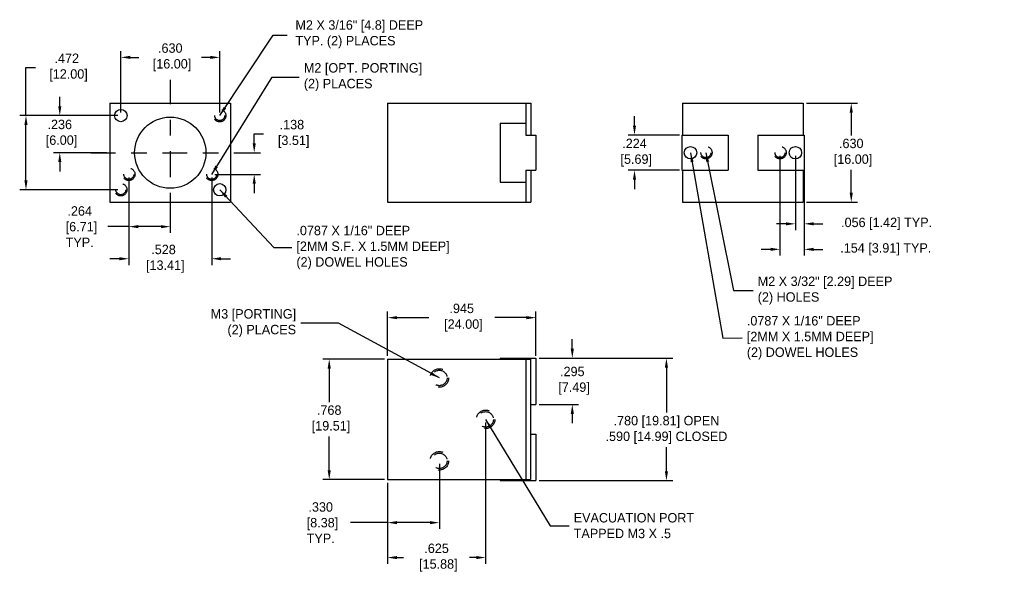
# Model space of a CAD drawing. Extents: x 4.92 to 11.19, y 3.89 to 7.42.
import ezdxf

# ---------------------------------------------------------------- set-up
doc = ezdxf.new("R2010")
doc.units = 0
doc.header["$MEASUREMENT"] = 0
doc.linetypes.add('CENTER', pattern=[2, 1.25, -0.25, 0.25, -0.25])
doc.linetypes.add('DASHED', pattern=[0.75, 0.5, -0.25])
doc.layers.get('0').update_dxf_attribs({"linetype": 'CONTINUOUS'})
doc.layers.get('DEFPOINTS').update_dxf_attribs({"linetype": 'CONTINUOUS'})
doc.dimstyles.new('British [M]', dxfattribs={"dimscale": 0, "dimtxt": 0.06, "dimasz": 0.06, "dimexe": 0.04, "dimexo": 0.02, "dimgap": 0.03, "dimtad": 0, "dimtih": 1, "dimtoh": 1, "dimdec": 3, "dimzin": 4, "dimdsep": 46, "dimtxsty": 'Standard', "dimcen": 0.09, "dimadec": 0, "dimazin": 0, "dimtfac": 1, "dimtdec": 3, "dimtofl": 0, "dimtmove": 0, "dimatfit": 3, "dimfxl": 1, "dimtolj": 1, "dimtzin": 4, "dimarcsym": 0})
doc.dimstyles.get("Standard").update_dxf_attribs({"dimtxt": 0.18, "dimasz": 0.18, "dimexe": 0.18, "dimexo": 0.0625, "dimgap": 0.09, "dimtad": 0, "dimtih": 1, "dimtoh": 1, "dimdec": 4, "dimzin": 0, "dimdsep": 46, "dimtxsty": 'Standard', "dimcen": 0.09, "dimadec": 0, "dimazin": 0, "dimtfac": 1, "dimtdec": 4, "dimtofl": 0, "dimtmove": 0, "dimatfit": 3, "dimfxl": 1, "dimtolj": 1, "dimtzin": 0, "dimarcsym": 0})

# ---------------------------------------------------------------- blocks, each defined once
blk = doc.blocks.new('*D0')
at = {"color": 0, "lineweight": -2}
for p, q in [((7.2623, 5.2729), (7.2623, 5.5569)), ((8.2073, 5.2729), (8.2073, 5.5569)), ((7.3223, 5.5169), (7.5248, 5.5169)), ((8.1473, 5.5169), (7.9448, 5.5169))]:
    blk.add_line(p, q, dxfattribs=at)
at = {"color": 0}
for points in [[(7.3223, 5.5269), (7.3223, 5.5069), (7.2623, 5.5169)], [(8.1473, 5.5269), (8.1473, 5.5069), (8.2073, 5.5169)]]:
    blk.add_solid(points, dxfattribs=at)
at = {"layer": 'DEFPOINTS', "color": 0}
for p in [(7.2623, 5.5169), (7.2623, 5.2529), (8.2073, 5.2529)]:
    blk.add_point(p, dxfattribs=at)
at = {"color": 0, "insert": (7.7348, 5.5169), "char_height": 0.06, "attachment_point": 5}
blk.add_mtext('\\A1;.945\\P [24.00]', dxfattribs=at)
blk = doc.blocks.new('*D1')
at = {"color": 0, "lineweight": -2}
for p, q in [((7.2423, 5.2529), (6.8508, 5.2529)), ((6.8908, 5.1929), (6.8908, 4.9789)), ((6.8908, 4.5449), (6.8908, 4.7589)), ((7.2423, 4.4849), (6.8508, 4.4849))]:
    blk.add_line(p, q, dxfattribs=at)
at = {"color": 0}
for points in [[(6.8808, 5.1929), (6.9008, 5.1929), (6.8908, 5.2529)], [(6.8808, 4.5449), (6.9008, 4.5449), (6.8908, 4.4849)]]:
    blk.add_solid(points, dxfattribs=at)
at = {"layer": 'DEFPOINTS', "color": 0}
for p in [(7.2623, 5.2529), (6.8908, 4.4849), (7.2623, 4.4849)]:
    blk.add_point(p, dxfattribs=at)
at = {"color": 0, "insert": (6.8908, 4.8689), "char_height": 0.06, "attachment_point": 5}
blk.add_mtext('\\A1;.768\\P [19.51]', dxfattribs=at)
blk = doc.blocks.new('*D2')
at = {"color": 0, "lineweight": -2}
for p, q in [((8.2273, 5.2589), (9.079, 5.2589)), ((9.039, 5.1989), (9.039, 4.912)), ((9.039, 4.5389), (9.039, 4.692)), ((8.2273, 4.4789), (9.079, 4.4789))]:
    blk.add_line(p, q, dxfattribs=at)
at = {"color": 0}
for points in [[(9.029, 5.1989), (9.049, 5.1989), (9.039, 5.2589)], [(9.029, 4.5389), (9.049, 4.5389), (9.039, 4.4789)]]:
    blk.add_solid(points, dxfattribs=at)
at = {"layer": 'DEFPOINTS', "color": 0}
for p in [(8.2073, 5.2589), (8.2073, 4.4789), (9.039, 4.4789)]:
    blk.add_point(p, dxfattribs=at)
at = {"color": 0, "insert": (9.039, 4.802), "char_height": 0.06, "attachment_point": 5}
blk.add_mtext('\\A1;.780 [19.81] OPEN\\P.590 [14.99] CLOSED', dxfattribs=at)
blk = doc.blocks.new('*D3')
at = {"color": 0, "lineweight": -2}
for p, q in [((9.9303, 6.8829), (10.2563, 6.8829)), ((10.2163, 6.8229), (10.2163, 6.6779)), ((10.2163, 6.3129), (10.2163, 6.4579)), ((9.9303, 6.2529), (10.2563, 6.2529))]:
    blk.add_line(p, q, dxfattribs=at)
at = {"color": 0}
for points in [[(10.2063, 6.8229), (10.2263, 6.8229), (10.2163, 6.8829)], [(10.2063, 6.3129), (10.2263, 6.3129), (10.2163, 6.2529)]]:
    blk.add_solid(points, dxfattribs=at)
at = {"layer": 'DEFPOINTS', "color": 0}
for p in [(9.9103, 6.8829), (9.9103, 6.2529), (10.2163, 6.2529)]:
    blk.add_point(p, dxfattribs=at)
at = {"color": 0, "insert": (10.2163, 6.5679), "char_height": 0.06, "attachment_point": 5}
blk.add_mtext('\\A1;.630\\P [16.00]', dxfattribs=at)
blk = doc.blocks.new('*D4')
at = {"color": 0, "linetype": 'ByBlock'}
for p, q in [((8.8355, 6.7399), (8.8355, 6.7999)), ((9.1223, 6.6799), (8.7955, 6.6799)), ((9.1223, 6.4559), (8.7955, 6.4559)), ((8.8355, 6.3959), (8.8355, 6.3359))]:
    blk.add_line(p, q, dxfattribs=at)
for points in [[(8.8255, 6.7399), (8.8455, 6.7399), (8.8355, 6.6799)], [(8.8255, 6.3959), (8.8455, 6.3959), (8.8355, 6.4559)]]:
    blk.add_solid(points, dxfattribs=at)
at = {"layer": 'DEFPOINTS', "color": 0, "linetype": 'ByBlock'}
for p in [(9.1423, 6.6799), (8.8355, 6.4559), (9.1423, 6.4559)]:
    blk.add_point(p, dxfattribs=at)
at = {"color": 0, "linetype": 'ByBlock', "insert": (8.8355, 6.5679), "char_height": 0.06, "attachment_point": 5}
blk.add_mtext('\\A1;.224\\P [5.69]', dxfattribs=at)
blk = doc.blocks.new('*D5')
at = {"color": 0, "lineweight": -2}
for p, q in [((9.9163, 6.6599), (9.9163, 6.0748)), ((9.8603, 6.5479), (9.8603, 6.0748)), ((9.8003, 6.1148), (9.7403, 6.1148)), ((9.9763, 6.1148), (10.0363, 6.1148))]:
    blk.add_line(p, q, dxfattribs=at)
at = {"color": 0}
for points in [[(9.8003, 6.1248), (9.8003, 6.1048), (9.8603, 6.1148)], [(9.9763, 6.1248), (9.9763, 6.1048), (9.9163, 6.1148)]]:
    blk.add_solid(points, dxfattribs=at)
at = {"layer": 'DEFPOINTS', "color": 0}
for p in [(9.9163, 6.6799), (9.8603, 6.5679), (9.9163, 6.1148)]:
    blk.add_point(p, dxfattribs=at)
at = {"color": 0, "insert": (10.4413, 6.1148), "char_height": 0.06, "attachment_point": 5}
blk.add_mtext('\\A1;.056 [1.42] TYP.', dxfattribs=at)
blk = doc.blocks.new('*D6')
at = {"color": 0, "lineweight": -2}
for p, q in [((9.7623, 6.5479), (9.7623, 5.9122)), ((9.9163, 6.4359), (9.9163, 5.9122)), ((9.7023, 5.9522), (9.6423, 5.9522)), ((9.9763, 5.9522), (10.0363, 5.9522))]:
    blk.add_line(p, q, dxfattribs=at)
at = {"color": 0}
for points in [[(9.7023, 5.9622), (9.7023, 5.9422), (9.7623, 5.9522)], [(9.9763, 5.9622), (9.9763, 5.9422), (9.9163, 5.9522)]]:
    blk.add_solid(points, dxfattribs=at)
at = {"layer": 'DEFPOINTS', "color": 0}
for p in [(9.7623, 6.5679), (9.9163, 6.4559), (9.9163, 5.9522)]:
    blk.add_point(p, dxfattribs=at)
at = {"color": 0, "insert": (10.4363, 5.9522), "char_height": 0.06, "attachment_point": 5}
blk.add_mtext('\\A1;.154 [3.91] TYP.', dxfattribs=at)
blk = doc.blocks.new('*D7')
at = {"color": 0, "lineweight": -2}
for p, q in [((8.4393, 5.3189), (8.4393, 5.3789)), ((8.2273, 5.2589), (8.4793, 5.2589)), ((8.2273, 4.9639), (8.4793, 4.9639)), ((8.4393, 4.9039), (8.4393, 4.8439))]:
    blk.add_line(p, q, dxfattribs=at)
at = {"color": 0}
for points in [[(8.4293, 5.3189), (8.4493, 5.3189), (8.4393, 5.2589)], [(8.4293, 4.9039), (8.4493, 4.9039), (8.4393, 4.9639)]]:
    blk.add_solid(points, dxfattribs=at)
at = {"layer": 'DEFPOINTS', "color": 0}
for p in [(8.2073, 5.2589), (8.2073, 4.9639), (8.4393, 4.9639)]:
    blk.add_point(p, dxfattribs=at)
at = {"color": 0, "insert": (8.4393, 5.1151), "char_height": 0.06, "attachment_point": 5}
blk.add_mtext('\\A1;.295\\P [7.49]', dxfattribs=at)
blk = doc.blocks.new('*D8')
at = {"color": 0, "lineweight": -2}
for p, q in [((5.5633, 6.8241), (5.5633, 7.2152)), ((6.1933, 6.8241), (6.1933, 7.2152)), ((5.6233, 7.1752), (5.6783, 7.1752)), ((6.1333, 7.1752), (6.0783, 7.1752))]:
    blk.add_line(p, q, dxfattribs=at)
at = {"color": 0}
for points in [[(5.6233, 7.1852), (5.6233, 7.1652), (5.5633, 7.1752)], [(6.1333, 7.1852), (6.1333, 7.1652), (6.1933, 7.1752)]]:
    blk.add_solid(points, dxfattribs=at)
at = {"layer": 'DEFPOINTS', "color": 0}
for p in [(6.1933, 7.1752), (5.5633, 6.8041), (6.1933, 6.8041)]:
    blk.add_point(p, dxfattribs=at)
at = {"color": 0, "insert": (5.8783, 7.1752), "char_height": 0.06, "attachment_point": 5}
blk.add_mtext('\\A1;.630\\P [16.00]', dxfattribs=at)
blk = doc.blocks.new('*D9')
at = {"color": 0, "linetype": 'ByBlock'}
for p, q in [((4.9591, 6.8041), (4.9591, 7.1105)), ((4.9591, 7.1105), (5.0191, 7.1105)), ((5.5433, 6.8041), (4.9191, 6.8041)), ((4.9591, 6.3917), (4.9591, 6.7441)), ((5.5433, 6.3317), (4.9191, 6.3317))]:
    blk.add_line(p, q, dxfattribs=at)
for points in [[(4.9491, 6.7441), (4.9691, 6.7441), (4.9591, 6.8041)], [(4.9491, 6.3917), (4.9691, 6.3917), (4.9591, 6.3317)]]:
    blk.add_solid(points, dxfattribs=at)
at = {"layer": 'DEFPOINTS', "color": 0, "linetype": 'ByBlock'}
for p in [(5.5633, 6.8041), (4.9591, 6.3317), (5.5633, 6.3317)]:
    blk.add_point(p, dxfattribs=at)
at = {"color": 0, "linetype": 'ByBlock', "insert": (5.2191, 7.1105), "char_height": 0.06, "attachment_point": 5}
blk.add_mtext('\\A1;.472\\P [12.00]', dxfattribs=at)
blk = doc.blocks.new('*D10')
at = {"color": 0, "lineweight": -2}
for p, q in [((5.1744, 6.8641), (5.1744, 6.9241)), ((5.5433, 6.8041), (5.1344, 6.8041)), ((5.4743, 6.5679), (5.1344, 6.5679)), ((5.1744, 6.5079), (5.1744, 6.4479))]:
    blk.add_line(p, q, dxfattribs=at)
at = {"color": 0}
for points in [[(5.1644, 6.8641), (5.1844, 6.8641), (5.1744, 6.8041)], [(5.1644, 6.5079), (5.1844, 6.5079), (5.1744, 6.5679)]]:
    blk.add_solid(points, dxfattribs=at)
at = {"layer": 'DEFPOINTS', "color": 0}
for p in [(5.1744, 6.8041), (5.5633, 6.8041), (5.4943, 6.5679)]:
    blk.add_point(p, dxfattribs=at)
at = {"color": 0, "insert": (5.1744, 6.689), "char_height": 0.06, "attachment_point": 5}
blk.add_mtext('\\A1;.236\\P [6.00]', dxfattribs=at)
blk = doc.blocks.new('*D11')
at = {"color": 0, "lineweight": -2}
for p, q in [((6.4131, 6.6279), (6.4131, 6.6879)), ((6.4131, 6.6879), (6.4731, 6.6879)), ((6.2823, 6.5679), (6.4531, 6.5679)), ((6.1623, 6.4299), (6.4531, 6.4299)), ((6.4131, 6.3699), (6.4131, 6.3099))]:
    blk.add_line(p, q, dxfattribs=at)
at = {"color": 0}
for points in [[(6.4031, 6.6279), (6.4231, 6.6279), (6.4131, 6.5679)], [(6.4031, 6.3699), (6.4231, 6.3699), (6.4131, 6.4299)]]:
    blk.add_solid(points, dxfattribs=at)
at = {"layer": 'DEFPOINTS', "color": 0}
for p in [(6.2623, 6.5679), (6.1423, 6.4299), (6.4131, 6.4299)]:
    blk.add_point(p, dxfattribs=at)
at = {"color": 0, "insert": (6.6531, 6.6879), "char_height": 0.06, "attachment_point": 5}
blk.add_mtext('\\A1;.138\\P [3.51]', dxfattribs=at)
blk = doc.blocks.new('*D12')
at = {"color": 0, "linetype": 'ByBlock'}
for p, q in [((5.6143, 6.4099), (5.6143, 6.0567)), ((5.8783, 6.2329), (5.8783, 6.0567)), ((5.6143, 6.0967), (5.4813, 6.0967)), ((5.8183, 6.0967), (5.6743, 6.0967))]:
    blk.add_line(p, q, dxfattribs=at)
for points in [[(5.6743, 6.1067), (5.6743, 6.0867), (5.6143, 6.0967)], [(5.8183, 6.1067), (5.8183, 6.0867), (5.8783, 6.0967)]]:
    blk.add_solid(points, dxfattribs=at)
at = {"layer": 'DEFPOINTS', "color": 0, "linetype": 'ByBlock'}
for p in [(5.6143, 6.4299), (5.8783, 6.2529), (5.8783, 6.0967)]:
    blk.add_point(p, dxfattribs=at)
at = {"color": 0, "linetype": 'ByBlock', "insert": (5.3013, 6.0967), "char_height": 0.06, "attachment_point": 5}
blk.add_mtext('\\A1;.264\\P [6.71]\\PTYP.', dxfattribs=at)
blk = doc.blocks.new('*D13')
at = {"color": 0, "lineweight": -2}
for p, q in [((5.6143, 6.4099), (5.6143, 5.8524)), ((6.1423, 6.4099), (6.1423, 5.8524)), ((5.5543, 5.8924), (5.4943, 5.8924)), ((6.2023, 5.8924), (6.2623, 5.8924))]:
    blk.add_line(p, q, dxfattribs=at)
at = {"color": 0}
for points in [[(5.5543, 5.9024), (5.5543, 5.8824), (5.6143, 5.8924)], [(6.2023, 5.9024), (6.2023, 5.8824), (6.1423, 5.8924)]]:
    blk.add_solid(points, dxfattribs=at)
at = {"layer": 'DEFPOINTS', "color": 0}
for p in [(5.6143, 6.4299), (6.1423, 6.4299), (5.6143, 5.8924)]:
    blk.add_point(p, dxfattribs=at)
at = {"color": 0, "insert": (5.8353, 5.8924), "char_height": 0.06, "attachment_point": 5}
blk.add_mtext('\\A1;.528\\P [13.41]', dxfattribs=at)
blk = doc.blocks.new('*D14')
at = {"color": 0, "linetype": 'ByBlock'}
for p, q in [((7.5923, 4.5849), (7.5923, 4.1709)), ((7.2623, 4.4649), (7.2623, 4.1709)), ((7.2623, 4.2109), (7.0266, 4.2109)), ((7.5323, 4.2109), (7.3223, 4.2109))]:
    blk.add_line(p, q, dxfattribs=at)
for points in [[(7.3223, 4.2209), (7.3223, 4.2009), (7.2623, 4.2109)], [(7.5323, 4.2209), (7.5323, 4.2009), (7.5923, 4.2109)]]:
    blk.add_solid(points, dxfattribs=at)
at = {"layer": 'DEFPOINTS', "color": 0, "linetype": 'ByBlock'}
for p in [(7.5923, 4.6049), (7.2623, 4.4849), (7.2623, 4.2109)]:
    blk.add_point(p, dxfattribs=at)
at = {"color": 0, "linetype": 'ByBlock', "insert": (6.8366, 4.2109), "char_height": 0.06, "attachment_point": 5}
blk.add_mtext('\\A1;.330\\P [8.38]\\PTYP.', dxfattribs=at)
blk = doc.blocks.new('*D15')
at = {"color": 0, "lineweight": -2}
for p, q in [((7.8873, 4.8489), (7.8873, 3.9485)), ((7.2623, 4.4649), (7.2623, 3.9485)), ((7.3223, 3.9885), (7.3648, 3.9885)), ((7.8273, 3.9885), (7.7848, 3.9885))]:
    blk.add_line(p, q, dxfattribs=at)
at = {"color": 0}
for points in [[(7.3223, 3.9985), (7.3223, 3.9785), (7.2623, 3.9885)], [(7.8273, 3.9985), (7.8273, 3.9785), (7.8873, 3.9885)]]:
    blk.add_solid(points, dxfattribs=at)
at = {"layer": 'DEFPOINTS', "color": 0}
for p in [(7.8873, 4.8689), (7.2623, 4.4849), (7.2623, 3.9885)]:
    blk.add_point(p, dxfattribs=at)
at = {"color": 0, "insert": (7.5748, 3.9885), "char_height": 0.06, "attachment_point": 5}
blk.add_mtext('\\A1;.625\\P [15.88]', dxfattribs=at)

msp = doc.modelspace()

# ---------------------------------------------------------------- linework, layer by layer
at = {"linetype": 'CENTER', "ltscale": 0.125}
for p, q in [((5.8783, 7.0329), (5.8783, 6.5679)), ((5.3725, 6.5679), (6.3841, 6.5679)), ((5.8783, 6.5679), (5.8783, 6.1028))]:
    msp.add_line(p, q, dxfattribs=at)
for p, q in [((5.4943, 6.8829), (6.2623, 6.8829)), ((5.4943, 6.8829), (5.4943, 6.2529)), ((6.2623, 6.8829), (6.2623, 6.2529)), ((7.2623, 6.8829), (7.2623, 6.2529)), ((7.2623, 6.8829), (8.1743, 6.8829)), ((8.1423, 6.8829), (8.1423, 6.6799)), ((8.1743, 6.8829), (8.1743, 6.6799)), ((9.1423, 6.8829), (9.1423, 6.6799)), ((9.1423, 6.8829), (9.9103, 6.8829)), ((9.9103, 6.8829), (9.9103, 6.6799)), ((7.9803, 6.7564), (7.9803, 6.3794)), ((7.9803, 6.7564), (8.1423, 6.7564)), ((8.1423, 6.6799), (8.2073, 6.6799)), ((8.2073, 6.6799), (8.2073, 6.4559)), ((9.1363, 6.6799), (9.4313, 6.6799)), ((9.1363, 6.6799), (9.1363, 6.4559)), ((9.4313, 6.6799), (9.4313, 6.4559)), ((9.6213, 6.6799), (9.6213, 6.4559)), ((9.6213, 6.6799), (9.9163, 6.6799)), ((9.9163, 6.6799), (9.9163, 6.4559)), ((8.1423, 6.4559), (8.2073, 6.4559)), ((8.1423, 6.4559), (8.1423, 6.2529)), ((8.1743, 6.4559), (8.1743, 6.2529)), ((9.1363, 6.4559), (9.4313, 6.4559)), ((9.1423, 6.4559), (9.1423, 6.2529)), ((9.6213, 6.4559), (9.9163, 6.4559)), ((9.9103, 6.4559), (9.9103, 6.2529)), ((7.9803, 6.3794), (8.1423, 6.3794)), ((5.4943, 6.2529), (6.2623, 6.2529)), ((7.2623, 6.2529), (8.1743, 6.2529)), ((9.1423, 6.2529), (9.9103, 6.2529)), ((7.2623, 5.2529), (8.1733, 5.2529)), ((7.2623, 5.2529), (7.2623, 4.4849)), ((7.9803, 5.2589), (8.2073, 5.2589)), ((7.9803, 5.2589), (7.9803, 5.2529)), ((8.1423, 5.2529), (8.1423, 4.4849)), ((8.1423, 5.2529), (8.1423, 4.4849)), ((8.1733, 5.2529), (8.1733, 4.4849)), ((8.2073, 5.2589), (8.2073, 4.9639)), ((8.1733, 4.9639), (8.2073, 4.9639)), ((8.1733, 4.7739), (8.2073, 4.7739)), ((8.2073, 4.7739), (8.2073, 4.4789)), ((7.2623, 4.4849), (8.1733, 4.4849)), ((7.9803, 4.4849), (7.9803, 4.4789)), ((7.9803, 4.4789), (8.2073, 4.4789))]:
    msp.add_line(p, q)
for centre, radius in [((5.5633, 6.8041), 0.0394), ((5.8783, 6.5679), 0.227), ((9.1923, 6.5679), 0.0394), ((9.8603, 6.5679), 0.0394), ((6.1933, 6.3317), 0.0394)]:
    msp.add_circle(centre, radius)
at = {"linetype": 'DASHED', "ltscale": 0.0935}
for centre, radius in [((6.1933, 6.8041), 0.0395), ((6.1933, 6.8041), 0.0315), ((9.2903, 6.5679), 0.0395), ((9.2903, 6.5679), 0.0315), ((9.7623, 6.5679), 0.0395), ((9.7623, 6.5679), 0.0315), ((5.6143, 6.4299), 0.0395), ((5.6143, 6.4299), 0.0315), ((6.1423, 6.4299), 0.0395), ((6.1423, 6.4299), 0.0315), ((5.5633, 6.3317), 0.0395), ((5.5633, 6.3317), 0.0315), ((7.5923, 5.1329), 0.059), ((7.5923, 5.1329), 0.0493), ((7.8873, 4.8689), 0.059), ((7.8873, 4.8689), 0.0493), ((7.5923, 4.6049), 0.059), ((7.5923, 4.6049), 0.0493)]:
    msp.add_circle(centre, radius, dxfattribs=at)

# ---------------------------------------------------------------- texts
at = {"char_height": 0.06}
for s, insert, attachment_point in [('M2 X 3/16" [4.8] DEEP\\PTYP. (2) PLACES', (6.6756, 7.3225), 4), ('M2 [OPT. PORTING]\\P(2) PLACES', (6.7294, 7.0494), 4), ('.0787 X 1/16" DEEP\\P[2MM S.F. X 1.5MM DEEP]\\P(2) DOWEL HOLES', (6.6818, 5.9631), 4), ('M2 X 3/32" [2.29] DEEP\\P(2) HOLES', (9.6205, 5.6896), 4), ('M3 [PORTING] \\P(2) PLACES', (6.6797, 5.4822), 6), ('.0787 X 1/16" DEEP\\P[2MM X 1.5MM DEEP]\\P(2) DOWEL HOLES', (9.5513, 5.388), 4), ('EVACUATION PORT\\PTAPPED M3 X .5', (8.4483, 4.1917), 4)]:
    msp.add_mtext(s, dxfattribs=dict(at, insert=insert, attachment_point=attachment_point))

# ---------------------------------------------------------------- dimensions: what is measured, and where the dimension line sits
for base, p1, p2, picture, middle in [((6.1933, 7.1752), (5.5633, 6.8041), (6.1933, 6.8041), '*D8', (5.8783, 7.1752)), ((7.2623, 5.5169), (8.2073, 5.2529), (7.2623, 5.2529), '*D0', (7.7348, 5.5169)), ((7.2623, 3.9885), (7.8873, 4.8689), (7.2623, 4.4849), '*D15', (7.5748, 3.9885))]:
    dim = msp.add_linear_dim(base=base, p1=p1, p2=p2, dimstyle='British [M]', override={"dimscale": 1, "dimpost": '\\P'})
    dim.commit()
    dim.dimension.update_dxf_attribs({"geometry": picture, "text_midpoint": middle})
for base, p1, p2, picture, middle in [((4.9591, 6.3317), (5.5633, 6.8041), (5.5633, 6.3317), '*D9', (5.2191, 7.1105)), ((5.1744, 6.8041), (5.4943, 6.5679), (5.5633, 6.8041), '*D10', (5.1744, 6.689)), ((6.4131, 6.4299), (6.2623, 6.5679), (6.1423, 6.4299), '*D11', (6.6531, 6.6879)), ((8.4393, 4.9639), (8.2073, 5.2589), (8.2073, 4.9639), '*D7', (8.4393, 5.1151))]:
    dim = msp.add_linear_dim(base=base, p1=p1, p2=p2, angle=90, dimstyle='British [M]', override={"dimscale": 1, "dimpost": '\\P'})
    dim.commit()
    dim.dimension.update_dxf_attribs({"geometry": picture, "text_midpoint": middle, "dimtype": 160})
for base, p1, p2, picture, middle in [((10.2163, 6.2529), (9.9103, 6.8829), (9.9103, 6.2529), '*D3', (10.2163, 6.5679)), ((8.8355, 6.4559), (9.1423, 6.6799), (9.1423, 6.4559), '*D4', (8.8355, 6.5679)), ((6.8908, 4.4849), (7.2623, 5.2529), (7.2623, 4.4849), '*D1', (6.8908, 4.8689))]:
    dim = msp.add_linear_dim(base=base, p1=p1, p2=p2, angle=90, dimstyle='British [M]', override={"dimscale": 1, "dimpost": '\\P'})
    dim.commit()
    dim.dimension.update_dxf_attribs({"geometry": picture, "text_midpoint": middle})
for base, p1, p2, picture, middle in [((9.9163, 6.1148), (9.8603, 6.5679), (9.9163, 6.6799), '*D5', (10.4413, 6.1148)), ((9.9163, 5.9522), (9.7623, 6.5679), (9.9163, 6.4559), '*D6', (10.4363, 5.9522))]:
    dim = msp.add_linear_dim(base=base, p1=p1, p2=p2, text='<> TYP.', dimstyle='British [M]', override={"dimscale": 1, "dimpost": ''})
    dim.commit()
    dim.dimension.update_dxf_attribs({"geometry": picture, "text_midpoint": middle})
for base, p1, p2, picture, middle in [((5.8783, 6.0967), (5.6143, 6.4299), (5.8783, 6.2529), '*D12', (5.3013, 6.0967)), ((7.2623, 4.2109), (7.5923, 4.6049), (7.2623, 4.4849), '*D14', (6.8366, 4.2109))]:
    dim = msp.add_linear_dim(base=base, p1=p1, p2=p2, text='<>\\PTYP.', dimstyle='British [M]', override={"dimscale": 1, "dimpost": '\\P'})
    dim.commit()
    dim.dimension.update_dxf_attribs({"geometry": picture, "text_midpoint": middle, "dimtype": 160})
dim = msp.add_linear_dim(base=(5.6143, 5.8924), p1=(6.1423, 6.4299), p2=(5.6143, 6.4299), dimstyle='British [M]', override={"dimscale": 1, "dimpost": '\\P'})
dim.commit()
dim.dimension.update_dxf_attribs({"geometry": '*D13', "text_midpoint": (5.8353, 5.8924), "dimtype": 160})
dim = msp.add_linear_dim(base=(9.039, 4.4789), p1=(8.2073, 5.2589), p2=(8.2073, 4.4789), angle=90, text='<> OPEN\\P.590 [14.99] CLOSED', dimstyle='British [M]', override={"dimscale": 1, "dimpost": ''})
dim.commit()
dim.dimension.update_dxf_attribs({"geometry": '*D2', "text_midpoint": (9.039, 4.802), "dimtype": 160})

# ---------------------------------------------------------------- leaders
at = {"annotation_type": 0, "has_hookline": 1}
for points, hookline_direction, text_width in [([(6.1933, 6.8041), (6.5347, 7.3164), (6.6221, 7.3166)], 0, 1.12), ([(6.1423, 6.4299), (6.5271, 7.0494), (6.6994, 7.0494)], 0, 1.22), ([(9.1923, 6.5679), (9.3973, 5.3872), (9.5213, 5.388)], 0, 1.64), ([(9.2903, 6.5679), (9.4652, 5.6896), (9.5905, 5.6896)], 0, 1.2), ([(6.1933, 6.3317), (6.539, 5.9631), (6.6518, 5.9631)], 0, 1.74), ([(7.5923, 5.1329), (6.9504, 5.4822), (6.7097, 5.4822)], 1, 0.82), ([(7.8873, 4.8689), (8.2982, 4.1917), (8.4183, 4.1917)], 0, 0.96)]:
    msp.add_leader(points, dimstyle='Standard', override={"dimtxt": 0.06, "dimasz": 0.06, "dimexe": 0.06, "dimexo": 0.02, "dimgap": 0.03, "dimdec": 3, "dimzin": 4, "dimtzin": 4}, dxfattribs=dict(at, hookline_direction=hookline_direction, text_width=text_width))

doc.saveas('drawing.dxf')
